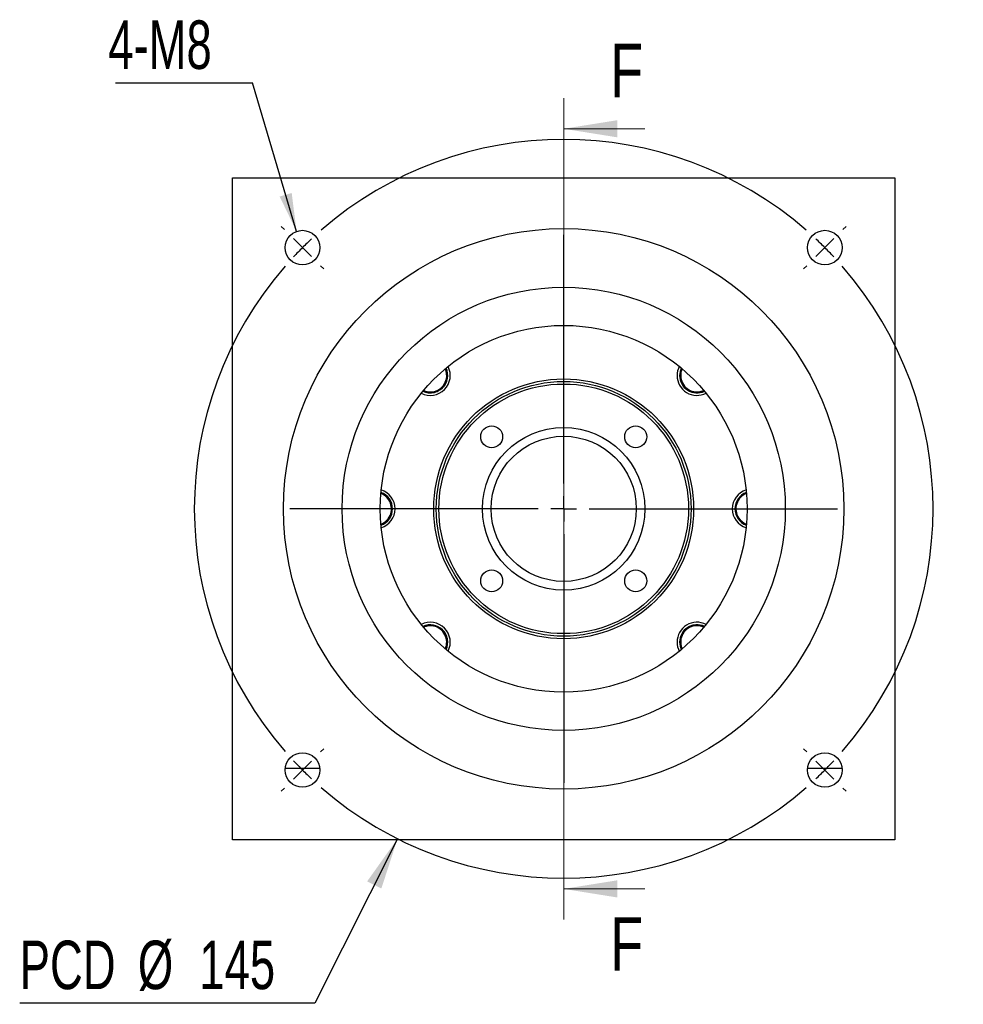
# Model space of a CAD drawing. Header units: millimetres. Extents: x 22 to 280, y 8 to 200.
# Tile 1 of 4: x 22 to 84, y 22 to 86. Entities that reach past the tile are written whole.
import ezdxf

# ---------------------------------------------------------------- set-up
doc = ezdxf.new("R2010")
doc.units = ezdxf.units.MM
doc.layers.add('圖層0', color=7, linetype='Continuous')
doc.styles.add('SLDTEXTSTYLE0', font='TXT', dxfattribs={"width": 0.7})
doc.styles.add('SLDTEXTSTYLE3', font='TXT', dxfattribs={"width": 0.75})
doc.dimstyles.new('SLDDIMSTYLE1', dxfattribs={"dimtxt": 3.389974, "dimasz": 2.5, "dimexe": 0, "dimexo": 0.0625, "dimgap": 0.847493, "dimtad": 0, "dimtih": 1, "dimtoh": 1, "dimlfac": 3, "dimrnd": 1e-09, "dimzin": 12, "dimdsep": 46, "dimtxsty": 'SLDTEXTSTYLE0', "dimsah": 1, "dimcen": 0, "dimadec": 0, "dimazin": 3, "dimtfac": 1, "dimtofl": 0, "dimtmove": 0, "dimatfit": 3, "dimfxl": 0, "dimfrac": 2, "dimtolj": 1, "dimtzin": 12, "dimarcsym": 0})
doc.dimstyles.new('SLDDIMSTYLE2', dxfattribs={"dimtxt": 0.18, "dimasz": 2.5, "dimexe": 0, "dimexo": 0.0625, "dimgap": 0, "dimtad": 0, "dimtih": 1, "dimtoh": 1, "dimdec": 0, "dimrnd": 1e-09, "dimzin": 0, "dimdsep": 46, "dimtxsty": 'Standard', "dimsah": 1, "dimcen": 0.09, "dimadec": 0, "dimazin": 0, "dimtfac": 2.5, "dimtdec": 0, "dimtofl": 0, "dimtmove": 0, "dimatfit": 3, "dimfxl": 0, "dimfrac": 2, "dimtolj": 1, "dimtzin": 0, "dimarcsym": 0})

# ---------------------------------------------------------------- blocks, each defined once
blk = doc.blocks.new('_D')
at = {"layer": '圖層0', "color": 7}
for p, q in [((46.504, 32.761), (41.085, 22.001)), ((41.085, 22.001), (21.782, 22.001))]:
    blk.add_line(p, q, dxfattribs=at)
blk.add_solid([(46.504, 32.761), (44.513, 29.968), (45.445, 29.499)], dxfattribs=at)
at = {"layer": '圖層0', "color": 7, "char_height": 3.175, "attachment_point": 1, "style": 'SLDTEXTSTYLE0'}
for s, insert in [('PCD', (21.782, 26.094)), ('%%c', (29.514, 26.094)), ('145', (33.536, 26.094))]:
    blk.add_mtext(s, dxfattribs=dict(at, insert=insert))
blk = doc.blocks.new('SW_NOTE_0')
at = {"layer": '圖層0', "color": 0}
blk.add_line((-8.965, 0), (0, 0), dxfattribs=at)
at = {"layer": '圖層0', "color": 0, "insert": (-9.446, 4.089), "char_height": 3.175, "attachment_point": 1, "style": 'SLDTEXTSTYLE0'}
blk.add_mtext('4-M8', dxfattribs=at)
blk = doc.blocks.new('SW_CENTERMARKSYMBOL_0')
at = {"layer": '圖層0', "color": 0}
for p, q in [((0, 1.667), (0, 17.922)), ((0, 0), (0, 0.833)), ((-1.667, 0), (-17.922, 0)), ((0, 0), (-0.833, 0)), ((0, 0), (0, -0.833)), ((0, 0), (0.833, 0)), ((1.667, 0), (17.922, 0)), ((0, -1.667), (0, -17.922))]:
    blk.add_line(p, q, dxfattribs=at)
blk = doc.blocks.new('SW_CENTERMARKSYMBOL_1')
at = {"layer": '圖層0', "color": 0}
for p, q in [((-35.355, 1.179), (-35.567, 1.391)), ((1.179, 1.179), (1.391, 1.391)), ((-17.088, -15.422), (-17.088, 0.833)), ((-34.177, 0), (-34.766, 0.589)), ((-34.177, 0), (-33.588, -0.589)), ((0, 0), (-0.589, -0.589)), ((0, 0), (0.589, 0.589)), ((-32.998, -1.179), (-32.786, -1.391)), ((-1.179, -1.179), (-1.391, -1.391)), ((-17.088, -17.088), (-17.088, -16.255)), ((-18.755, -17.088), (-35.01, -17.088)), ((-17.088, -17.088), (-17.922, -17.088)), ((-17.088, -17.088), (-17.088, -17.922)), ((-17.088, -17.088), (-16.255, -17.088)), ((-15.422, -17.088), (0.833, -17.088)), ((-17.088, -18.755), (-17.088, -35.01)), ((-32.998, -32.998), (-32.786, -32.786)), ((-1.179, -32.998), (-1.391, -32.786)), ((-34.177, -34.177), (-33.588, -33.588)), ((0, -34.177), (-0.589, -33.588)), ((-34.177, -34.177), (-34.766, -34.766)), ((0, -34.177), (0.589, -34.766)), ((-35.355, -35.355), (-35.567, -35.567)), ((1.179, -35.355), (1.391, -35.567))]:
    blk.add_line(p, q, dxfattribs=at)
for start, end in [(48.95143, 131.04857), (135, 136.97572), (133.02428, 135), (45, 46.97572), (43.02428, 45), (138.95143, 221.04857), (318.95143, 41.04857), (223.02428, 225), (315, 316.97572), (225, 226.97572), (313.02428, 315), (228.95143, 311.04857)]:
    blk.add_arc((-17.088, -17.088), 24.167, start, end, dxfattribs=at)

msp = doc.modelspace()

# ---------------------------------------------------------------- linework, layer by layer
at = {"color": 7, "linetype": 'Continuous', "lineweight": 18}
for p, q in [((57.3743, 81.2121), (57.3743, 27.4787)), ((62.6943, 79.2121), (57.3743, 79.2121)), ((62.6943, 29.4787), (57.3743, 29.4787))]:
    msp.add_line(p, q, dxfattribs=at)
at = {"color": 7, "linetype": 'Continuous', "lineweight": 25}
for p, q in [((35.7076, 76.012), (79.0409, 76.012)), ((35.7076, 32.6787), (35.7076, 76.012)), ((79.0409, 76.012), (79.0409, 32.6787)), ((79.0409, 32.6787), (35.7076, 32.6787))]:
    msp.add_line(p, q, dxfattribs=at)
at = {"color": 7, "linetype": 'Continuous', "lineweight": 25, "flags": 128}
for points in [[(65.0711, 63.5518), (64.9925, 63.3277), (64.9619, 63.0664)], [(64.9619, 45.6244), (64.9925, 45.363), (65.0711, 45.139)]]:
    msp.add_lwpolyline(points, dxfattribs=at)
at = {"color": 7, "linetype": 'Continuous', "lineweight": 25}
for centre, radius in [((57.3743, 54.3454), 18.3333), ((40.2858, 71.4338), 1.1333), ((74.4627, 71.4338), 1.1333), ((57.3743, 54.3454), 14.5), ((57.3743, 54.3454), 12), ((57.3743, 54.3454), 8.5), ((57.3743, 54.3454), 8.3333), ((57.3743, 54.3454), 8.1667), ((52.6602, 59.0594), 0.7167), ((57.3743, 54.3454), 5.3167), ((62.0883, 59.0594), 0.7167), ((57.3743, 54.3454), 4.75), ((52.6602, 49.6313), 0.7167), ((62.0883, 49.6313), 0.7167), ((40.2858, 37.257), 1.1333), ((74.4627, 37.257), 1.1333)]:
    msp.add_circle(centre, radius, dxfattribs=at)
for centre, radius, start, end in [((48.6533, 63.0664), 1.3, 242.797151, 27.202849), ((48.6533, 63.0664), 1.1333, 244.638775, 25.361225), ((48.6533, 63.0664), 1.0667, 348.489493, 24.41967), ((66.0952, 63.0664), 1.3, 152.797151, 180), ((66.0952, 63.0664), 1.0667, 155.58033, 258.489493), ((48.6533, 63.0664), 1.0667, 245.58033, 348.489493), ((66.0952, 63.0664), 1.3, 180, 297.202849), ((66.0952, 63.0664), 1.1333, 180, 295.361225), ((66.0952, 63.0664), 1.0667, 258.489493, 294.41967), ((45.0409, 54.3454), 1.1333, 289.638775, 70.361225), ((45.0409, 54.3454), 1.3, 287.797151, 72.202849), ((69.7076, 54.3454), 1.3, 107.797151, 180), ((69.7076, 54.3454), 1.1333, 109.638775, 180), ((45.0409, 54.3454), 1.0667, 33.489493, 69.41967), ((45.0409, 54.3454), 1.0667, 290.58033, 33.489493), ((69.7076, 54.3454), 1.0667, 110.58033, 213.489493), ((69.7076, 54.3454), 1.3, 180, 252.202849), ((69.7076, 54.3454), 1.1333, 180, 250.361225), ((69.7076, 54.3454), 1.0667, 213.489493, 249.41967), ((48.6533, 45.6244), 1.3, 332.797151, 117.202849), ((48.6533, 45.6244), 1.1333, 334.638775, 115.361225), ((48.6533, 45.6244), 1.0667, 78.489493, 114.41967), ((48.6533, 45.6244), 1.0667, 335.58033, 78.489493), ((66.0952, 45.6244), 1.3, 62.797151, 180), ((66.0952, 45.6244), 1.1333, 64.638775, 180), ((66.0952, 45.6244), 1.0667, 65.58033, 168.489493), ((66.0952, 45.6244), 1.0667, 168.489493, 204.41967), ((66.0952, 45.6244), 1.3, 180, 207.202849)]:
    msp.add_arc(centre, radius, start, end, dxfattribs=at)
for points, knots in [([(49.4718, 62.3198), (49.516, 62.374), (49.5992, 62.4758), (49.6849, 62.6497), (49.7399, 62.8259), (49.7651, 63.0093), (49.7573, 63.1932), (49.7294, 63.3704), (49.6733, 63.4721), (49.6471, 63.5198)], [0, 0, 0, 0, 0.1620446, 0.3045074, 0.4469699, 0.5894321, 0.731895, 0.8743576, 1, 1, 1, 1]), ([(64.9718, 63.0174), (64.9759, 62.9429), (64.9869, 62.7409), (65.1272, 62.4679), (65.283, 62.3131), (65.3487, 62.2479)], [0, 0, 0, 0, 0.2528001, 0.6848536, 1, 1, 1, 1]), ([(48.6606, 61.9385), (48.7492, 61.9429), (48.9654, 61.9534), (49.2518, 62.098), (49.4065, 62.254), (49.4718, 62.3198)], [0, 0, 0, 0, 0.2866615, 0.6991353, 1, 1, 1, 1]), ([(65.3487, 62.2479), (65.4029, 62.2036), (65.5047, 62.1204), (65.6786, 62.0347), (65.8547, 61.9798), (66.0382, 61.9545), (66.222, 61.9625), (66.3931, 61.9886), (66.4893, 62.0412), (66.5314, 62.0643)], [0, 0, 0, 0, 0.1644821, 0.3090878, 0.4536932, 0.5982983, 0.7429042, 0.8875097, 1, 1, 1, 1]), ([(46.1476, 54.3963), (46.1406, 54.4659), (46.1274, 54.5967), (46.065, 54.7802), (45.9793, 54.9437), (45.8675, 55.0913), (45.7318, 55.2156), (45.5924, 55.3181), (45.4871, 55.349), (45.4409, 55.3625)], [0, 0, 0, 0, 0.1644635, 0.3090529, 0.4536424, 0.5982321, 0.7428215, 0.8874108, 1, 1, 1, 1]), ([(68.6926, 54.8), (68.6605, 54.7251), (68.5916, 54.5639), (68.5977, 54.3884), (68.601, 54.2945)], [0, 0, 0, 0, 0.4649969, 1, 1, 1, 1]), ([(45.8509, 53.5621), (45.9078, 53.625), (46.0503, 53.7827), (46.1488, 54.0839), (46.1479, 54.3036), (46.1476, 54.3963)], [0, 0, 0, 0, 0.2775476, 0.695291, 1, 1, 1, 1]), ([(68.601, 54.2945), (68.608, 54.2249), (68.6211, 54.0941), (68.6835, 53.9105), (68.7692, 53.7471), (68.881, 53.5995), (69.0167, 53.4752), (69.1549, 53.3733), (69.259, 53.3428), (69.3038, 53.3296)], [0, 0, 0, 0, 0.1649856, 0.3100341, 0.4550826, 0.6001314, 0.7451798, 0.8902281, 1, 1, 1, 1]), ([(49.3998, 46.4429), (49.3456, 46.4872), (49.2438, 46.5704), (49.0699, 46.656), (48.8938, 46.711), (48.7103, 46.7363), (48.5265, 46.7282), (48.3567, 46.7025), (48.2615, 46.6506), (48.2205, 46.6282)], [0, 0, 0, 0, 0.1649759, 0.3100158, 0.4550554, 0.6000947, 0.7451347, 0.8901744, 1, 1, 1, 1]), ([(49.7786, 45.6552), (49.7744, 45.7359), (49.7636, 45.9441), (49.6215, 46.2229), (49.4655, 46.3776), (49.3998, 46.4429)], [0, 0, 0, 0, 0.2679381, 0.6912384, 1, 1, 1, 1]), ([(66.0394, 46.7471), (65.9671, 46.7431), (65.7675, 46.732), (65.4968, 46.5923), (65.342, 46.4366), (65.2767, 46.3709)], [0, 0, 0, 0, 0.2468433, 0.6823412, 1, 1, 1, 1]), ([(65.2767, 46.3709), (65.2325, 46.3167), (65.1493, 46.2149), (65.0636, 46.041), (65.0086, 45.8649), (64.9833, 45.6814), (64.9914, 45.4976), (65.0175, 45.3265), (65.0702, 45.2301), (65.0933, 45.1879)], [0, 0, 0, 0, 0.1644453, 0.3090186, 0.4535917, 0.5981645, 0.742738, 0.8873112, 1, 1, 1, 1]), ([(41.4157, 37.3454), (41.2299, 37.3454), (41.044, 37.3454), (40.7645, 37.3454), (40.6714, 37.3454), (40.5305, 37.3454), (40.4834, 37.3454), (40.4113, 37.3454), (40.3869, 37.3454), (40.3366, 37.3454), (40.31, 37.3454), (40.256, 37.3454), (40.2298, 37.3454), (40.1797, 37.3454), (40.1555, 37.3454), (40.0838, 37.3454), (40.037, 37.3454), (39.8969, 37.3454), (39.8041, 37.3454), (39.526, 37.3454), (39.341, 37.3454), (39.156, 37.3454)], [0, 0, 0, 0, 0.25, 0.25, 0.375, 0.375, 0.4375, 0.4375, 0.46875, 0.46875, 0.5, 0.5, 0.53125, 0.53125, 0.5625, 0.5625, 0.625, 0.625, 0.75, 0.75, 1, 1, 1, 1]), ([(75.5925, 37.3454), (75.4067, 37.3454), (75.2208, 37.3454), (74.9414, 37.3454), (74.8482, 37.3454), (74.7073, 37.3454), (74.6603, 37.3454), (74.5881, 37.3454), (74.5638, 37.3454), (74.5134, 37.3454), (74.4869, 37.3454), (74.4329, 37.3454), (74.4066, 37.3454), (74.3565, 37.3454), (74.3323, 37.3454), (74.2606, 37.3454), (74.2138, 37.3454), (74.0737, 37.3454), (73.9809, 37.3454), (73.7028, 37.3454), (73.5178, 37.3454), (73.3328, 37.3454)], [0, 0, 0, 0, 0.25, 0.25, 0.375, 0.375, 0.4375, 0.4375, 0.46875, 0.46875, 0.5, 0.5, 0.53125, 0.53125, 0.5625, 0.5625, 0.625, 0.625, 0.75, 0.75, 1, 1, 1, 1])]:
    msp.add_open_spline(points, degree=3, knots=knots, dxfattribs=at)
at = {"color": 7, "linetype": 'Continuous', "lineweight": 18}
for points in [[(57.3743, 79.2121), (60.8743, 78.6521), (60.8743, 79.7721)], [(57.3743, 29.4787), (60.8743, 28.9187), (60.8743, 30.0387)]]:
    msp.add_solid(points, dxfattribs=at)

# ---------------------------------------------------------------- block references
at = {"layer": '圖層0', "color": 7}
for name, p in [('SW_NOTE_0', (37.0225, 82.2117)), ('SW_CENTERMARKSYMBOL_1', (74.4627, 71.4338)), ('SW_CENTERMARKSYMBOL_0', (57.3743, 54.3454))]:
    msp.add_blockref(name, p, dxfattribs=at)

# ---------------------------------------------------------------- texts
at = {"color": 7, "linetype": 'Continuous', "char_height": 3.5, "attachment_point": 1, "style": 'SLDTEXTSTYLE3'}
for insert in [(60.4317, 84.7697), (60.4317, 27.628)]:
    msp.add_mtext('F', dxfattribs=dict(at, insert=insert))

# ---------------------------------------------------------------- dimensions: what is measured, and where the dimension line sits
at = {"layer": '圖層0', "color": 7}
dim = msp.add_diameter_dim_2p(p1=(68.2445, 75.9293), p2=(46.504, 32.7615), text='PCD<>', dimstyle='SLDDIMSTYLE1', dxfattribs=at)
dim.commit()
dim.dimension.update_dxf_attribs({"geometry": '_D', "text_midpoint": (30.6398, 24.5385), "dimtype": 163})

# ---------------------------------------------------------------- leaders
msp.add_leader([(39.8954, 72.4978), (37.0225, 82.2117)], dimstyle='SLDDIMSTYLE2', dxfattribs=at)

doc.saveas('drawing.dxf')
